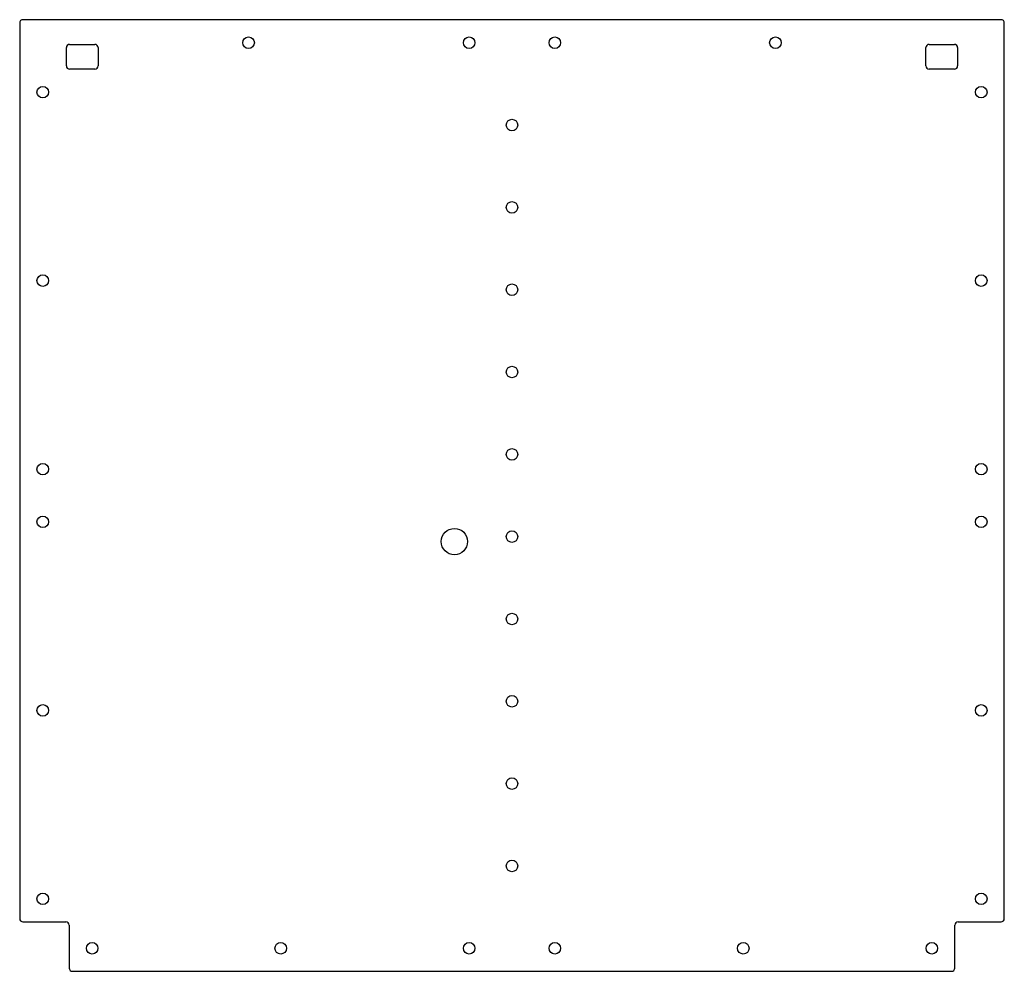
# Model space of a CAD drawing. Header units: inches. Extents: x -11.8 to 11.8, y -11.4 to 11.4.
import ezdxf

# ---------------------------------------------------------------- set-up
doc = ezdxf.new("R2010")
doc.units = ezdxf.units.IN
doc.layers.add('CUTOUTS', color=1, linetype='CONTINUOUS')
doc.layers.add('PERIMETER', color=5, linetype='CONTINUOUS')

msp = doc.modelspace()

# ---------------------------------------------------------------- linework, layer by layer
at = {"layer": 'CUTOUTS'}
for p, q in [((-10.656, 10.276), (-10.656, 10.709)), ((-10.577, 10.787), (-9.974, 10.787)), ((-9.896, 10.709), (-9.896, 10.276)), ((9.896, 10.276), (9.896, 10.709)), ((9.974, 10.787), (10.577, 10.787)), ((10.656, 10.709), (10.656, 10.276)), ((-9.974, 10.197), (-10.577, 10.197)), ((10.577, 10.197), (9.974, 10.197))]:
    msp.add_line(p, q, dxfattribs=at)
for centre, radius in [((-6.299, 10.827), 0.138), ((-1.024, 10.827), 0.138), ((1.024, 10.827), 0.138), ((6.299, 10.827), 0.138), ((-11.22, 9.646), 0.138), ((11.22, 9.646), 0.138), ((0, 8.858), 0.138), ((0, 6.89), 0.138), ((-11.22, 5.138), 0.138), ((11.22, 5.138), 0.138), ((0, 4.921), 0.138), ((0, 2.953), 0.138), ((0, 0.984), 0.138), ((-11.22, 0.63), 0.138), ((11.22, 0.63), 0.138), ((-11.22, -0.63), 0.138), ((11.22, -0.63), 0.138), ((-1.378, -1.102), 0.315), ((0, -0.984), 0.138), ((0, -2.953), 0.138), ((0, -4.921), 0.138), ((-11.22, -5.138), 0.138), ((11.22, -5.138), 0.138), ((0, -6.89), 0.138), ((0, -8.858), 0.138), ((-11.22, -9.646), 0.138), ((11.22, -9.646), 0.138), ((-10.039, -10.827), 0.138), ((-5.531, -10.827), 0.138), ((-1.024, -10.827), 0.138), ((1.024, -10.827), 0.138), ((5.531, -10.827), 0.138), ((10.039, -10.827), 0.138)]:
    msp.add_circle(centre, radius, dxfattribs=at)
for centre, start, end in [((-10.577, 10.709), 90, 180), ((-9.974, 10.709), 0, 90), ((9.974, 10.709), 90, 180), ((10.577, 10.709), 0, 90), ((-10.577, 10.276), 180, 270), ((-9.974, 10.276), -90, 0), ((9.974, 10.276), 180, 270), ((10.577, 10.276), -90, 0)]:
    msp.add_arc(centre, 0.0787, start, end, dxfattribs=at)
at = {"layer": 'PERIMETER'}
for p, q in [((11.693, 11.378), (-11.693, 11.378)), ((-11.772, 11.299), (-11.772, -10.118)), ((11.772, -10.118), (11.772, 11.299)), ((-11.693, -10.197), (-10.669, -10.197)), ((-10.591, -10.276), (-10.591, -11.299)), ((10.591, -11.299), (10.591, -10.276)), ((10.669, -10.197), (11.693, -10.197)), ((-10.512, -11.378), (10.512, -11.378))]:
    msp.add_line(p, q, dxfattribs=at)
for centre, start, end in [((-11.693, 11.299), 90, 180), ((11.693, 11.299), 0, 90), ((-11.693, -10.118), 180, 270), ((11.693, -10.118), -90, 0), ((-10.669, -10.276), 0, 90), ((10.669, -10.276), 90, 180), ((-10.512, -11.299), 180, 270), ((10.512, -11.299), -90, 0)]:
    msp.add_arc(centre, 0.0787, start, end, dxfattribs=at)

doc.saveas('drawing.dxf')
